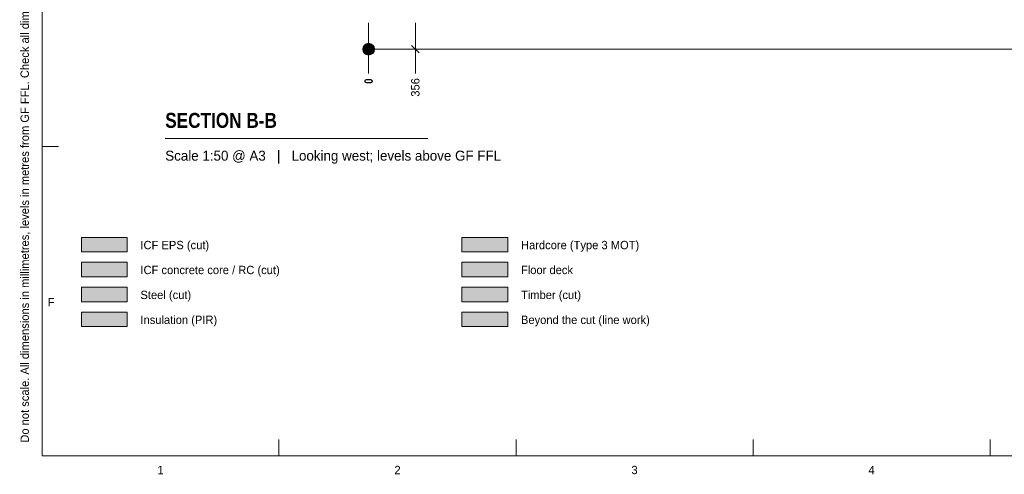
# Model space of a CAD drawing. Header units: millimetres. Extents: x 17 to 413, y 4 to 292.
# Tile 1 of 7: x 17 to 167, y 4 to 73. Entities that reach past the tile are written whole.
import ezdxf
from ezdxf.enums import TextEntityAlignment as Align

# ---------------------------------------------------------------- set-up
doc = ezdxf.new("R2010")
doc.units = ezdxf.units.MM
for name, color, linetype in [('FILL-C_BDBDBF', 7, 'Continuous'), ('FILL-EPS', 7, 'Continuous'), ('FILL-MASONRY_FILL', 7, 'Continuous'), ('FILL-STEEL', 7, 'Continuous'), ('FILL-STEEL_GREY', 7, 'Continuous'), ('FILL-TIMBER', 7, 'Continuous'), ('FILL-WHITE', 7, 'Continuous'), ('LINE-INK', 7, 'Continuous'), ('TEXT-INK', 7, 'Continuous'), ('TEXT-STEEL_GREY', 7, 'Continuous')]:
    doc.layers.add(name, color=color, linetype=linetype)
doc.styles.add('OpenSansCondensed-Bold', font='OpenSansCondensed-Bold.ttf')

msp = doc.modelspace()

# ---------------------------------------------------------------- hatches: boundary and pattern name
at = {"layer": 'FILL-C_BDBDBF', "true_color": 0xbdbdbf}
h = msp.add_hatch(color=9, dxfattribs=at)
h.dxf.hatch_style = 1
h.paths.add_polyline_path([(26, 34.3), (33, 34.3), (33, 36.5), (26, 36.5)])
at = {"layer": 'FILL-EPS', "true_color": 0xccffff}
h = msp.add_hatch(color=7, dxfattribs=at)
h.dxf.hatch_style = 1
h.paths.add_polyline_path([(26, 38.1), (33, 38.1), (33, 40.3), (26, 40.3)])
at = {"layer": 'FILL-MASONRY_FILL', "true_color": 0xe0d9cc}
h = msp.add_hatch(color=254, dxfattribs=at)
h.dxf.hatch_style = 1
h.paths.add_polyline_path([(84, 38.1), (91, 38.1), (91, 40.3), (84, 40.3)])
at = {"layer": 'FILL-STEEL', "true_color": 0x0d2973}
h = msp.add_hatch(color=166, dxfattribs=at)
h.dxf.hatch_style = 1
h.paths.add_polyline_path([(26, 30.5), (33, 30.5), (33, 32.7), (26, 32.7)])
at = {"layer": 'FILL-STEEL_GREY', "true_color": 0x737378}
h = msp.add_hatch(color=8, dxfattribs=at)
h.dxf.hatch_style = 1
h.paths.add_polyline_path([(84, 34.3), (91, 34.3), (91, 36.5), (84, 36.5)])
at = {"layer": 'FILL-TIMBER', "true_color": 0xedd6a8}
h = msp.add_hatch(color=41, dxfattribs=at)
h.dxf.hatch_style = 1
h.paths.add_polyline_path([(84, 30.5), (91, 30.5), (91, 32.7), (84, 32.7)])
at = {"layer": 'FILL-TIMBER', "true_color": 0xfced9e}
h = msp.add_hatch(color=41, dxfattribs=at)
h.dxf.hatch_style = 1
h.paths.add_polyline_path([(26, 26.7), (33, 26.7), (33, 28.9), (26, 28.9)])
at = {"layer": 'FILL-WHITE', "true_color": 0xffffff}
h = msp.add_hatch(color=7, dxfattribs=at)
h.dxf.hatch_style = 1
h.paths.add_polyline_path([(70.68, 69), (70.65, 69.23), (70.56, 69.45), (70.41, 69.63), (70.23, 69.78), (70.01, 69.87), (69.78, 69.9), (69.54, 69.87), (69.33, 69.78), (69.14, 69.63), (69, 69.45), (68.91, 69.23), (68.88, 69), (68.91, 68.76), (69, 68.55), (69.14, 68.36), (69.33, 68.22), (69.54, 68.13), (69.78, 68.1), (70.01, 68.13), (70.23, 68.22), (70.41, 68.36), (70.56, 68.55), (70.65, 68.76)])
h = msp.add_hatch(color=7, dxfattribs=at)
h.dxf.hatch_style = 1
h.paths.add_polyline_path([(84, 26.7), (91, 26.7), (91, 28.9), (84, 28.9)])

# ---------------------------------------------------------------- linework, layer by layer
at = {"layer": 'LINE-INK', "lineweight": 5}
for p, q in [((69.78, 73), (69.78, 67.5)), ((76.9, 73), (76.9, 67.5)), ((76.33, 69.56), (77.46, 68.43)), ((69.78, 69), (242.82, 69)), ((69.78, 67.5), (69.78, 66.18)), ((69.78, 66.18), (69.78, 65.3)), ((76.9, 67.5), (76.9, 66.18)), ((76.9, 66.18), (76.9, 65.3)), ((20, 54.17), (22.5, 54.17)), ((38.78, 55.4), (78.78, 55.4)), ((56.12, 7), (56.12, 9.5)), ((92.25, 7), (92.25, 9.5)), ((128.38, 7), (128.38, 9.5)), ((164.5, 7), (164.5, 9.5))]:
    msp.add_line(p, q, dxfattribs=at)
for points in [[(20, 7), (413, 7), (413, 290), (20, 290)], [(26, 38.1), (33, 38.1), (33, 40.3), (26, 40.3)], [(84, 38.1), (91, 38.1), (91, 40.3), (84, 40.3)], [(26, 34.3), (33, 34.3), (33, 36.5), (26, 36.5)], [(84, 34.3), (91, 34.3), (91, 36.5), (84, 36.5)], [(26, 30.5), (33, 30.5), (33, 32.7), (26, 32.7)], [(84, 30.5), (91, 30.5), (91, 32.7), (84, 32.7)], [(26, 26.7), (33, 26.7), (33, 28.9), (26, 28.9)], [(84, 26.7), (91, 26.7), (91, 28.9), (84, 28.9)]]:
    msp.add_lwpolyline(points, close=True, dxfattribs=at)
msp.add_circle((69.78, 69), 0.9, dxfattribs=at)

# ---------------------------------------------------------------- texts
at = {"layer": 'TEXT-INK', "style": 'OpenSansCondensed-Bold'}
msp.add_text('0', height=1.27, rotation=90, dxfattribs=at).set_placement((70.41, 63.72))
at = {"layer": 'TEXT-INK'}
msp.add_text('356', height=1.27, rotation=90, dxfattribs=at).set_placement((77.53, 61.75))
at = {"layer": 'TEXT-INK', "style": 'OpenSansCondensed-Bold'}
msp.add_text('SECTION B-B', height=2.286, dxfattribs=at).set_placement((38.78, 57))
at = {"layer": 'TEXT-INK'}
for s, p in [('ICF EPS (cut)', (35, 38.5)), ('Hardcore (Type 3 MOT)', (93, 38.5)), ('ICF concrete core / RC (cut)', (35, 34.7)), ('Floor deck', (93, 34.7)), ('Steel (cut)', (35, 30.9)), ('Timber (cut)', (93, 30.9)), ('Insulation (PIR)', (35, 27.1)), ('Beyond the cut (line work)', (93, 27.1))]:
    msp.add_text(s, height=1.27, dxfattribs=at).set_placement(p)
at = {"layer": 'TEXT-STEEL_GREY'}
msp.add_text('Do not scale. All dimensions in millimetres, levels in metres from GF FFL. Check all dimensions on site.', height=1.27, rotation=90, dxfattribs=at).set_placement((18, 9))
msp.add_text('Scale 1:50 @ A3   |   Looking west; levels above GF FFL', height=1.524, dxfattribs=at).set_placement((38.78, 52))
for s, p in [('F', (21.4, 29.78)), ('1', (38.06, 4.2)), ('2', (74.19, 4.2)), ('3', (110.31, 4.2)), ('4', (146.44, 4.2))]:
    msp.add_text(s, height=1.27, dxfattribs=at).set_placement(p, align=Align.CENTER)

doc.saveas('drawing.dxf')
